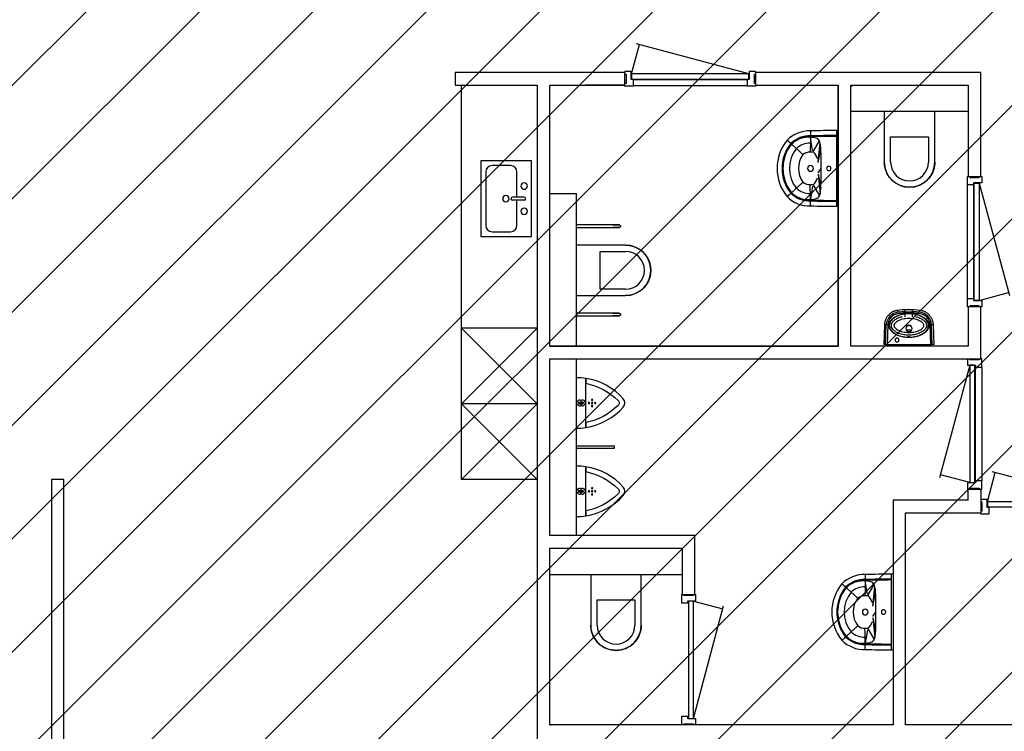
# Model space of a CAD drawing. Header units: millimetres. Extents: x -493 to 64137, y -19218 to 1504.
# Tile 3 of 13: x 14804 to 22607, y -14620 to -8982. Entities that reach past the tile are written whole.
import ezdxf

# ---------------------------------------------------------------- set-up
doc = ezdxf.new("R2010")
doc.units = ezdxf.units.MM
doc.header["$LTSCALE"] = 100
doc.linetypes.add('Dash', pattern=[6.35, 3.175, -3.175])
for name, color, linetype in [('AL22----_BINNENWAND', 2, 'Continuous'), ('AL32----_BINNENKOZIJNEN', 1, 'Continuous'), ('AL74----_KEUKEN', 7, 'Continuous'), ('AL74----_SANITAIR', 7, 'Continuous'), ('F-IA----_OBJECTDEF', 8, 'Continuous')]:
    doc.layers.add(name, color=color, linetype=linetype)

# ---------------------------------------------------------------- blocks, each defined once
blk = doc.blocks.new('32_HR_kozijn h07 - 930x2315 zelfsl-V43-00_begane grond_WBP')
at = {"layer": 'AL32----_BINNENKOZIJNEN', "lineweight": 25}
for p, q in [((-450, 57), (-517, 57)), ((-517, 57), (-517, 50)), ((-517, 37), (-508, 37)), ((-508, 37), (-508, -37)), ((-467, -57), (-467, 7)), ((-467, 7), (-450, 7)), ((465, 2), (-465, 2)), ((-465, 2), (-465, -38)), ((-450, 7), (-450, 57)), ((517, 57), (450, 57)), ((450, 57), (450, 7)), ((450, 7), (467, 7)), ((465, -38), (465, 2)), ((467, 7), (467, -57)), ((508, -37), (508, 37)), ((508, 37), (517, 37)), ((517, 50), (517, 57)), ((-508, -37), (-517, -37)), ((-507, -57), (-467, -57)), ((-465, -38), (465, -38)), ((467, -57), (517, -57)), ((517, -37), (508, -37)), ((517, -57), (517, -50))]:
    blk.add_line(p, q, dxfattribs=at)
at = {"layer": 'AL32----_BINNENKOZIJNEN'}
for p, q in [((-450, 57), (450, 57)), ((450, 7), (-450, 7)), ((-465, -38), (426.8, -277)), ((465, -38), (402.7, -270.5))]:
    blk.add_line(p, q, dxfattribs=at)
blk = doc.blocks.new('32_HR_kozijn h07 - 930x2315-V44-00_begane grond_WBP')
at = {"layer": 'AL32----_BINNENKOZIJNEN', "lineweight": 25}
for p, q in [((-450, 57), (-517, 57)), ((-517, 37), (-508, 37)), ((-508, 37), (-508, -37)), ((-467, -57), (-467, 7)), ((-467, 7), (-450, 7)), ((465, 2), (-465, 2)), ((-465, 2), (-465, -38)), ((-450, 7), (-450, 57)), ((517, 57), (450, 57)), ((450, 57), (450, 7)), ((450, 7), (467, 7)), ((465, -38), (465, 2)), ((467, 7), (467, -57)), ((508, -37), (508, 37)), ((508, 37), (517, 37)), ((517, 50), (517, 57)), ((-508, -37), (-517, -37)), ((-517, -57), (-467, -57)), ((-465, -38), (465, -38)), ((467, -57), (517, -57)), ((517, -37), (508, -37))]:
    blk.add_line(p, q, dxfattribs=at)
at = {"layer": 'AL32----_BINNENKOZIJNEN'}
for p, q in [((-465, -38), (426.8, -277)), ((465, -38), (402.7, -270.5))]:
    blk.add_line(p, q, dxfattribs=at)
blk = doc.blocks.new('74_CC_MOD_wand_toilet - hoogte 450_MIVA-2052754-00_begane grond_WBP')
at = {"layer": 'AL74----_SANITAIR'}
for p, q in [((-338.1, -110), (-338.1, -400)), ((-318.1, -400), (-318.1, -110)), ((-178.1, -110), (-178.1, -500)), ((221.9, -500), (221.9, -110)), ((361.9, -110), (361.9, -400)), ((381.9, -400), (381.9, -110)), ((-128.1, -500), (-128.1, -300)), ((-128.1, -300), (171.9, -300)), ((171.9, -300), (171.9, -500))]:
    blk.add_line(p, q, dxfattribs=at)
at = {"layer": 'AL74----_SANITAIR', "flags": 128}
for points in [[(-338.1, -400), (-338.1, -402), (-338.1, -404), (-338.1, -406), (-338.1, -408), (-338.1, -409.9), (-338.1, -411.9), (-338.1, -413.8), (-338.1, -415.7), (-338.1, -417.6), (-338.1, -419.5), (-338.1, -421.3), (-338.1, -423.1), (-338.1, -424.8), (-338.1, -426.6), (-338.1, -428.2), (-338.1, -429.9), (-338.1, -431.4), (-338.1, -433), (-338.1, -434.4), (-338.1, -435.9), (-338.1, -437.2), (-338.1, -438.5), (-338.1, -439.8), (-338.1, -441), (-338.1, -442.1), (-338.1, -443.1), (-338.1, -444.1), (-338.1, -445), (-338.1, -445.8), (-338.1, -446.6), (-338.1, -447.3), (-338.1, -447.9), (-338.1, -448.4), (-338.1, -448.9), (-338.1, -449.3), (-338.1, -449.6), (-338.1, -449.8), (-338.1, -449.9), (-338.1, -450), (-338.1, -450)], [(-338.1, -450), (-338.1, -450), (-338.1, -449.8), (-338.1, -449.6), (-338.1, -449.4), (-338.1, -449), (-338.1, -448.6), (-338.1, -448.1), (-338.1, -447.5), (-338.1, -446.8), (-338.1, -446.1), (-338.1, -445.2), (-338.1, -444.3), (-338.1, -443.4), (-338.1, -442.4), (-338.1, -441.3), (-338.1, -440.1), (-338.1, -438.9), (-338.1, -437.6), (-338.1, -436.2), (-338.1, -434.8), (-338.1, -433.4), (-338.1, -431.9), (-338.1, -430.3), (-338.1, -428.7), (-338.1, -427), (-338.1, -425.3), (-338.1, -423.6), (-338.1, -421.8), (-338.1, -420), (-338.1, -418.1), (-338.1, -416.2), (-338.1, -414.3), (-338.1, -412.4), (-338.1, -410.5), (-338.1, -408.5), (-338.1, -406.5), (-338.1, -404.5), (-338.1, -402.5), (-338.1, -400.5), (-338.1, -400)], [(-328.1, -460), (-328.5, -460), (-328.9, -460), (-329.3, -459.9), (-329.7, -459.9), (-330.1, -459.8), (-330.5, -459.7), (-330.8, -459.6), (-331.2, -459.5), (-331.6, -459.4), (-332, -459.2), (-332.3, -459), (-332.7, -458.9), (-333.1, -458.7), (-333.4, -458.5), (-333.7, -458.3), (-334.1, -458), (-334.4, -457.8), (-334.7, -457.5), (-335, -457.2), (-335.3, -457), (-335.5, -456.7), (-335.8, -456.4), (-336, -456.1), (-336.3, -455.7), (-336.5, -455.4), (-336.7, -455.1), (-336.9, -454.7), (-337.1, -454.4), (-337.2, -454), (-337.4, -453.6), (-337.5, -453.2), (-337.7, -452.9), (-337.8, -452.5), (-337.9, -452.1), (-337.9, -451.7), (-338, -451.3), (-338, -450.9), (-338.1, -450.5), (-338.1, -450.1), (-338.1, -450)], [(-318.1, -450), (-318.1, -450.4), (-318.1, -450.8), (-318.2, -451.2), (-318.2, -451.6), (-318.3, -452), (-318.4, -452.4), (-318.5, -452.8), (-318.6, -453.1), (-318.7, -453.5), (-318.9, -453.9), (-319, -454.3), (-319.2, -454.6), (-319.4, -455), (-319.6, -455.3), (-319.8, -455.6), (-320.1, -456), (-320.3, -456.3), (-320.6, -456.6), (-320.8, -456.9), (-321.1, -457.2), (-321.4, -457.4), (-321.7, -457.7), (-322, -458), (-322.3, -458.2), (-322.7, -458.4), (-323, -458.6), (-323.4, -458.8), (-323.7, -459), (-324.1, -459.2), (-324.5, -459.3), (-324.8, -459.5), (-325.2, -459.6), (-325.6, -459.7), (-326, -459.8), (-326.4, -459.9), (-326.8, -459.9), (-327.2, -460), (-327.6, -460), (-328, -460), (-328.1, -460)], [(-318.1, -400), (-318.1, -402), (-318.1, -404), (-318.1, -406), (-318.1, -408), (-318.1, -409.9), (-318.1, -411.9), (-318.1, -413.8), (-318.1, -415.7), (-318.1, -417.6), (-318.1, -419.5), (-318.1, -421.3), (-318.1, -423.1), (-318.1, -424.8), (-318.1, -426.6), (-318.1, -428.2), (-318.1, -429.9), (-318.1, -431.4), (-318.1, -433), (-318.1, -434.4), (-318.1, -435.9), (-318.1, -437.2), (-318.1, -438.5), (-318.1, -439.8), (-318.1, -441), (-318.1, -442.1), (-318.1, -443.1), (-318.1, -444.1), (-318.1, -445), (-318.1, -445.8), (-318.1, -446.6), (-318.1, -447.3), (-318.1, -447.9), (-318.1, -448.4), (-318.1, -448.9), (-318.1, -449.3), (-318.1, -449.6), (-318.1, -449.8), (-318.1, -449.9), (-318.1, -450), (-318.1, -450)], [(-318.1, -450), (-318.1, -450), (-318.1, -449.8), (-318.1, -449.6), (-318.1, -449.4), (-318.1, -449), (-318.1, -448.6), (-318.1, -448.1), (-318.1, -447.5), (-318.1, -446.8), (-318.1, -446.1), (-318.1, -445.2), (-318.1, -444.3), (-318.1, -443.4), (-318.1, -442.4), (-318.1, -441.3), (-318.1, -440.1), (-318.1, -438.9), (-318.1, -437.6), (-318.1, -436.2), (-318.1, -434.8), (-318.1, -433.4), (-318.1, -431.9), (-318.1, -430.3), (-318.1, -428.7), (-318.1, -427), (-318.1, -425.3), (-318.1, -423.6), (-318.1, -421.8), (-318.1, -420), (-318.1, -418.1), (-318.1, -416.2), (-318.1, -414.3), (-318.1, -412.4), (-318.1, -410.5), (-318.1, -408.5), (-318.1, -406.5), (-318.1, -404.5), (-318.1, -402.5), (-318.1, -400.5), (-318.1, -400)], [(361.9, -400), (361.9, -402), (361.9, -404), (361.9, -406), (361.9, -408), (361.9, -409.9), (361.9, -411.9), (361.9, -413.8), (361.9, -415.7), (361.9, -417.6), (361.9, -419.5), (361.9, -421.3), (361.9, -423.1), (361.9, -424.8), (361.9, -426.6), (361.9, -428.2), (361.9, -429.9), (361.9, -431.4), (361.9, -433), (361.9, -434.4), (361.9, -435.9), (361.9, -437.2), (361.9, -438.5), (361.9, -439.8), (361.9, -441), (361.9, -442.1), (361.9, -443.1), (361.9, -444.1), (361.9, -445), (361.9, -445.8), (361.9, -446.6), (361.9, -447.3), (361.9, -447.9), (361.9, -448.4), (361.9, -448.9), (361.9, -449.3), (361.9, -449.6), (361.9, -449.8), (361.9, -449.9), (361.9, -450), (361.9, -450)], [(361.9, -450), (361.9, -450), (361.9, -449.8), (361.9, -449.6), (361.9, -449.4), (361.9, -449), (361.9, -448.6), (361.9, -448.1), (361.9, -447.5), (361.9, -446.8), (361.9, -446.1), (361.9, -445.2), (361.9, -444.3), (361.9, -443.4), (361.9, -442.4), (361.9, -441.3), (361.9, -440.1), (361.9, -438.9), (361.9, -437.6), (361.9, -436.2), (361.9, -434.8), (361.9, -433.4), (361.9, -431.9), (361.9, -430.3), (361.9, -428.7), (361.9, -427), (361.9, -425.3), (361.9, -423.6), (361.9, -421.8), (361.9, -420), (361.9, -418.1), (361.9, -416.2), (361.9, -414.3), (361.9, -412.4), (361.9, -410.5), (361.9, -408.5), (361.9, -406.5), (361.9, -404.5), (361.9, -402.5), (361.9, -400.5), (361.9, -400)], [(371.9, -460), (371.5, -460), (371.1, -460), (370.7, -459.9), (370.3, -459.9), (369.9, -459.8), (369.5, -459.7), (369.2, -459.6), (368.8, -459.5), (368.4, -459.4), (368, -459.2), (367.7, -459), (367.3, -458.9), (366.9, -458.7), (366.6, -458.5), (366.3, -458.3), (365.9, -458), (365.6, -457.8), (365.3, -457.5), (365, -457.2), (364.7, -457), (364.5, -456.7), (364.2, -456.4), (364, -456.1), (363.7, -455.7), (363.5, -455.4), (363.3, -455.1), (363.1, -454.7), (362.9, -454.4), (362.8, -454), (362.6, -453.6), (362.5, -453.2), (362.3, -452.9), (362.2, -452.5), (362.1, -452.1), (362.1, -451.7), (362, -451.3), (362, -450.9), (361.9, -450.5), (361.9, -450.1), (361.9, -450)], [(381.9, -450), (381.9, -450.4), (381.9, -450.8), (381.8, -451.2), (381.8, -451.6), (381.7, -452), (381.6, -452.4), (381.5, -452.8), (381.4, -453.1), (381.3, -453.5), (381.1, -453.9), (381, -454.3), (380.8, -454.6), (380.6, -455), (380.4, -455.3), (380.2, -455.6), (379.9, -456), (379.7, -456.3), (379.4, -456.6), (379.2, -456.9), (378.9, -457.2), (378.6, -457.4), (378.3, -457.7), (378, -458), (377.7, -458.2), (377.3, -458.4), (377, -458.6), (376.6, -458.8), (376.3, -459), (375.9, -459.2), (375.5, -459.3), (375.2, -459.5), (374.8, -459.6), (374.4, -459.7), (374, -459.8), (373.6, -459.9), (373.2, -459.9), (372.8, -460), (372.4, -460), (372, -460), (371.9, -460)], [(381.9, -400), (381.9, -402), (381.9, -404), (381.9, -406), (381.9, -408), (381.9, -409.9), (381.9, -411.9), (381.9, -413.8), (381.9, -415.7), (381.9, -417.6), (381.9, -419.5), (381.9, -421.3), (381.9, -423.1), (381.9, -424.8), (381.9, -426.6), (381.9, -428.2), (381.9, -429.9), (381.9, -431.4), (381.9, -433), (381.9, -434.4), (381.9, -435.9), (381.9, -437.2), (381.9, -438.5), (381.9, -439.8), (381.9, -441), (381.9, -442.1), (381.9, -443.1), (381.9, -444.1), (381.9, -445), (381.9, -445.8), (381.9, -446.6), (381.9, -447.3), (381.9, -447.9), (381.9, -448.4), (381.9, -448.9), (381.9, -449.3), (381.9, -449.6), (381.9, -449.8), (381.9, -449.9), (381.9, -450), (381.9, -450)], [(381.9, -450), (381.9, -450), (381.9, -449.8), (381.9, -449.6), (381.9, -449.4), (381.9, -449), (381.9, -448.6), (381.9, -448.1), (381.9, -447.5), (381.9, -446.8), (381.9, -446.1), (381.9, -445.2), (381.9, -444.3), (381.9, -443.4), (381.9, -442.4), (381.9, -441.3), (381.9, -440.1), (381.9, -438.9), (381.9, -437.6), (381.9, -436.2), (381.9, -434.8), (381.9, -433.4), (381.9, -431.9), (381.9, -430.3), (381.9, -428.7), (381.9, -427), (381.9, -425.3), (381.9, -423.6), (381.9, -421.8), (381.9, -420), (381.9, -418.1), (381.9, -416.2), (381.9, -414.3), (381.9, -412.4), (381.9, -410.5), (381.9, -408.5), (381.9, -406.5), (381.9, -404.5), (381.9, -402.5), (381.9, -400.5), (381.9, -400)], [(21.9, -700), (13.9, -699.8), (5.9, -699.4), (-2, -698.6), (-9.9, -697.4), (-17.8, -696), (-25.6, -694.3), (-33.4, -692.2), (-41, -689.8), (-48.5, -687.2), (-56, -684.2), (-63.3, -681), (-70.4, -677.4), (-77.5, -673.6), (-84.3, -669.5), (-91, -665.1), (-97.5, -660.4), (-103.8, -655.5), (-110, -650.4), (-115.9, -645), (-121.6, -639.3), (-127, -633.5), (-132.2, -627.4), (-137.2, -621.2), (-141.9, -614.7), (-146.4, -608.1), (-150.6, -601.2), (-154.5, -594.3), (-158.1, -587.1), (-161.4, -579.9), (-164.5, -572.5), (-167.2, -565), (-169.7, -557.3), (-171.8, -549.6), (-173.7, -541.8), (-175.2, -534), (-176.4, -526.1), (-177.3, -518.1), (-177.8, -510.2), (-178.1, -502.2), (-178.1, -500)], [(221.9, -500), (221.8, -508), (221.3, -516), (220.5, -523.9), (219.4, -531.9), (217.9, -539.7), (216.2, -547.5), (214.1, -555.3), (211.8, -562.9), (209.1, -570.5), (206.1, -577.9), (202.9, -585.2), (199.3, -592.4), (195.5, -599.4), (191.4, -606.2), (187, -612.9), (182.3, -619.4), (177.4, -625.8), (172.3, -631.9), (166.9, -637.8), (161.3, -643.5), (155.4, -648.9), (149.3, -654.1), (143.1, -659.1), (136.6, -663.8), (130, -668.3), (123.2, -672.5), (116.2, -676.4), (109.1, -680), (101.8, -683.4), (94.4, -686.4), (86.9, -689.2), (79.3, -691.6), (71.6, -693.7), (63.8, -695.6), (55.9, -697.1), (48, -698.3), (40.1, -699.2), (32.1, -699.7), (24.1, -700), (21.9, -700)]]:
    blk.add_lwpolyline(points, dxfattribs=at)
at = {"layer": 'AL74----_SANITAIR'}
for radius, start, end in [(200, 180, 270), (150, 180, 270), (200, 270, 360), (150, 270, 360)]:
    blk.add_arc((21.9, -500), radius, start, end, dxfattribs=at)
blk = doc.blocks.new('74_CC_MOD_wand_toilet - hoogte 450-1525994-00_begane grond_WBP')
at = {"layer": 'AL74----_SANITAIR'}
for p, q in [((-178.1, 405), (-178.1, 5)), ((-128.1, 205), (-128.1, 405)), ((171.9, 405), (171.9, 205)), ((221.9, 5), (221.9, 405)), ((171.9, 205), (-128.1, 205))]:
    blk.add_line(p, q, dxfattribs=at)
at = {"layer": 'AL74----_SANITAIR', "flags": 128}
for points in [[(-178.1, 405), (-177.9, 413), (-177.4, 421), (-176.6, 428.9), (-175.5, 436.9), (-174.1, 444.7), (-172.3, 452.5), (-170.3, 460.3), (-167.9, 467.9), (-165.3, 475.5), (-162.3, 482.9), (-159, 490.2), (-155.5, 497.4), (-151.6, 504.4), (-147.5, 511.2), (-143.1, 517.9), (-138.5, 524.4), (-133.6, 530.8), (-128.4, 536.9), (-123, 542.8), (-117.4, 548.5), (-111.6, 553.9), (-105.5, 559.1), (-99.2, 564.1), (-92.8, 568.8), (-86.1, 573.3), (-79.3, 577.5), (-72.3, 581.4), (-65.2, 585), (-57.9, 588.4), (-50.6, 591.4), (-43, 594.2), (-35.4, 596.6), (-27.7, 598.7), (-19.9, 600.6), (-12.1, 602.1), (-4.2, 603.3), (3.8, 604.2), (11.8, 604.7), (19.8, 605), (21.9, 605)], [(21.9, 605), (29.9, 604.8), (37.9, 604.4), (45.9, 603.6), (53.8, 602.4), (61.7, 601), (69.5, 599.3), (77.2, 597.2), (84.8, 594.8), (92.4, 592.2), (99.8, 589.2), (107.1, 586), (114.3, 582.4), (121.3, 578.6), (128.2, 574.5), (134.8, 570.1), (141.4, 565.4), (147.7, 560.5), (153.8, 555.4), (159.7, 550), (165.4, 544.3), (170.8, 538.5), (176.1, 532.4), (181, 526.2), (185.8, 519.7), (190.2, 513.1), (194.4, 506.2), (198.3, 499.3), (201.9, 492.1), (205.3, 484.9), (208.3, 477.5), (211.1, 470), (213.5, 462.3), (215.7, 454.6), (217.5, 446.8), (219, 439), (220.2, 431.1), (221.1, 423.1), (221.7, 415.2), (221.9, 407.2), (221.9, 405)]]:
    blk.add_lwpolyline(points, dxfattribs=at)
at = {"layer": 'AL74----_SANITAIR'}
for radius, start, end in [(200, 90, 180), (150, 90, 180), (200, 360, 90), (150, 0, 90)]:
    blk.add_arc((21.9, 405), radius, start, end, dxfattribs=at)
blk = doc.blocks.new('74_CC_MOD_wand_toilet - hoogte 450-1529351-00_begane grond_WBP')
at = {"layer": 'AL74----_SANITAIR'}
for p, q in [((-178.1, -5), (-178.1, -405)), ((221.9, -405), (221.9, -5)), ((-128.1, -405), (-128.1, -205)), ((-128.1, -205), (171.9, -205)), ((171.9, -205), (171.9, -405))]:
    blk.add_line(p, q, dxfattribs=at)
at = {"layer": 'AL74----_SANITAIR', "flags": 128}
for points in [[(21.9, -605), (13.9, -604.8), (5.9, -604.4), (-2, -603.6), (-9.9, -602.4), (-17.8, -601), (-25.6, -599.3), (-33.4, -597.2), (-41, -594.8), (-48.5, -592.2), (-56, -589.2), (-63.3, -586), (-70.4, -582.4), (-77.5, -578.6), (-84.3, -574.5), (-91, -570.1), (-97.5, -565.4), (-103.8, -560.5), (-110, -555.4), (-115.9, -550), (-121.6, -544.3), (-127, -538.5), (-132.2, -532.4), (-137.2, -526.2), (-141.9, -519.7), (-146.4, -513.1), (-150.6, -506.2), (-154.5, -499.3), (-158.1, -492.1), (-161.4, -484.9), (-164.5, -477.5), (-167.2, -470), (-169.7, -462.3), (-171.8, -454.6), (-173.7, -446.8), (-175.2, -439), (-176.4, -431.1), (-177.3, -423.1), (-177.8, -415.2), (-178.1, -407.2), (-178.1, -405)], [(221.9, -405), (221.8, -413), (221.3, -421), (220.5, -428.9), (219.4, -436.9), (217.9, -444.7), (216.2, -452.5), (214.1, -460.3), (211.8, -467.9), (209.1, -475.5), (206.1, -482.9), (202.9, -490.2), (199.3, -497.4), (195.5, -504.4), (191.4, -511.2), (187, -517.9), (182.3, -524.4), (177.4, -530.8), (172.3, -536.9), (166.9, -542.8), (161.3, -548.5), (155.4, -553.9), (149.3, -559.1), (143.1, -564.1), (136.6, -568.8), (130, -573.3), (123.2, -577.5), (116.2, -581.4), (109.1, -585), (101.8, -588.4), (94.4, -591.4), (86.9, -594.2), (79.3, -596.6), (71.6, -598.7), (63.8, -600.6), (55.9, -602.1), (48, -603.3), (40.1, -604.2), (32.1, -604.7), (24.1, -605), (21.9, -605)]]:
    blk.add_lwpolyline(points, dxfattribs=at)
at = {"layer": 'AL74----_SANITAIR'}
for radius, start, end in [(200, 180, 270), (150, 180, 270), (200, 270, 360), (150, 270, 0)]:
    blk.add_arc((21.9, -405), radius, start, end, dxfattribs=at)
blk = doc.blocks.new('74_CC_MOD_fontein - 74_CC_MOD_fontein-1694564-00_begane grond_WBP')
at = {"layer": 'AL74----_SANITAIR'}
for p, q in [((-200, 0), (-185.1, 0.6)), ((-200, 0), (-194, -157.9)), ((-178.2, 0.8), (-185.1, 0.6)), ((-185.1, 0.6), (-179.1, -157.2)), ((-178.2, 0.8), (-168.3, 1.2)), ((-173.2, 0), (-167.2, -156.6)), ((173.2, 0), (-173.2, 0)), ((-168.3, 1.2), (-135.1, 2.5)), ((-135.1, 2.5), (-135, 0)), ((135, 0), (135.1, 2.5)), ((135.1, 2.5), (168.3, 1.2)), ((167.2, -156.6), (173.2, 0)), ((168.3, 1.2), (178.2, 0.8)), ((178.2, 0.8), (185.1, 0.6)), ((185.1, 0.6), (179.1, -157.2)), ((185.1, 0.6), (200, 0)), ((194, -157.8), (200, 0)), ((-131.2, -98.7), (-131.2, -99.4)), ((-22.2, -114.6), (22.2, -114.6)), ((131.2, -99.4), (131.2, -98.7)), ((-193.3, -157.8), (-194, -157.9)), ((-191.3, -157.7), (-193.3, -157.8)), ((-188.2, -157.6), (-191.3, -157.7)), ((-184, -157.4), (-188.2, -157.6)), ((-179.1, -157.2), (-184, -157.4)), ((179.1, -157.2), (184, -157.4)), ((184, -157.4), (188.2, -157.6)), ((188.2, -157.6), (191.3, -157.7)), ((191.3, -157.7), (193.3, -157.8)), ((193.3, -157.8), (194, -157.9)), ((-29.1, -275), (29, -275)), ((29, -260.1), (-29, -260.1)), ((-28.8, -248.2), (28.8, -248.2))]:
    blk.add_line(p, q, dxfattribs=at)
at = {"layer": 'AL74----_SANITAIR', "flags": 128}
for points in [[(-157.2, -150.7), (-154.2, -132.2), (-145.2, -114.5), (-130.7, -98.1), (-111.2, -83.8), (-87.3, -72), (-60.2, -63.3), (-30.7, -57.9), (0, -56.1), (30.7, -57.9), (60.2, -63.3), (87.3, -72), (111.2, -83.8), (130.7, -98.1), (145.2, -114.5), (154.2, -132.2), (157.2, -150.7)], [(157.2, -150.7), (154.2, -169.1), (145.2, -186.8), (130.7, -203.2), (111.2, -217.5), (87.3, -229.3), (60.2, -238), (30.7, -243.4), (0, -245.2), (-30.7, -243.4), (-60.2, -238), (-87.3, -229.3), (-111.2, -217.5), (-130.7, -203.2), (-145.2, -186.8), (-154.2, -169.1), (-157.2, -150.7)], [(-194, -157.9), (-193.6, -162.7), (-193.1, -167.4), (-192.3, -172.2), (-191.4, -176.9), (-190.3, -181.5), (-189, -186.2), (-187.5, -190.7), (-185.8, -195.2), (-184, -199.7), (-182, -204), (-179.8, -208.3), (-177.4, -212.5), (-174.9, -216.5), (-172.2, -220.5), (-169.4, -224.4), (-166.4, -228.1), (-163.2, -231.8), (-159.9, -235.3), (-156.5, -238.6), (-153, -241.9), (-149.3, -244.9), (-145.5, -247.9), (-141.6, -250.6), (-137.5, -253.3), (-133.4, -255.7), (-129.2, -258), (-124.9, -260.1), (-120.5, -262), (-116, -263.8), (-111.5, -265.4), (-106.9, -266.8), (-102.3, -268), (-97.6, -269), (-92.9, -269.9), (-88.1, -270.5), (-87.7, -270.6)], [(-167.5, -156.6), (-169.8, -156.8), (-172.2, -156.9)], [(87.7, -270.6), (92.4, -270), (97.2, -269.1), (101.9, -268.1), (106.5, -266.9), (111.1, -265.5), (115.6, -264), (120.1, -262.2), (124.5, -260.3), (128.8, -258.2), (133.1, -255.9), (137.2, -253.5), (141.2, -250.9), (145.1, -248.1), (149, -245.2), (152.7, -242.1), (156.2, -238.9), (159.7, -235.6), (163, -232.1), (166.1, -228.5), (169.1, -224.7), (172, -220.9), (174.7, -216.9), (177.2, -212.8), (179.6, -208.7), (181.8, -204.4), (183.8, -200), (185.7, -195.6), (187.4, -191.1), (188.9, -186.6), (190.2, -181.9), (191.3, -177.3), (192.3, -172.6), (193, -167.8), (193.6, -163.1), (194, -158.3), (194, -157.9)], [(167.5, -156.6), (169.8, -156.8), (172.2, -156.9)], [(-87.7, -270.6), (-64.4, -273.1), (-41.1, -274.6), (-29.1, -275)], [(29.1, -275), (52.5, -273.9), (75.8, -272), (87.7, -270.6)]]:
    blk.add_lwpolyline(points, dxfattribs=at)
at = {"layer": 'AL74----_SANITAIR'}
for centre, radius, start, end in [((94.3, -35.7), 15, 0, 180), ((94.3, -35.7), 15, 180, 0), ((0, -127), 25, 0, 180), ((0, -127), 25, 180, 0), ((0, -98.9), 50.8, 252.0747, 287.9253), ((-74.2, -151.4), 105.1, 183.17832, 263.57401), ((-74.2, -151.4), 93.2, 183.23748, 263.62042), ((74.2, -151.4), 93.2, 276.37958, 356.76252), ((74.2, -151.4), 105.1, 276.42599, 356.82168), ((-14.6, 309.4), 569.6, 262.80492, 268.55302), ((-14.6, 309.4), 557.7, 262.79628, 268.53768), ((14.6, 309.4), 557.7, 271.46232, 277.20372), ((14.6, 309.4), 569.6, 271.44698, 277.19508)]:
    blk.add_arc(centre, radius, start, end, dxfattribs=at)
for points, knots in [([(155.2, -150.7), (155.2, -137.6), (145.8, -111.5), (109.8, -82.4), (65.7, -65.4), (22.5, -57.8), (-22.5, -57.8), (-65.7, -65.4), (-103.5, -80), (-132.7, -100.3), (-151.1, -124.6), (-155.2, -142), (-155.2, -150.7)], [-1, -1, -1, -1, -0.863636, -0.727273, -0.636364, -0.545455, -0.454545, -0.363636, -0.272727, -0.181818, -0.090909, 0, 0, 0, 0]), ([(-139.2, -150.7), (-139.2, -144.5), (-137.1, -135.2), (-129.1, -122.3), (-117.5, -109.4), (-96.1, -94.4), (-61.5, -80.9), (-21.1, -73.8), (21.1, -73.8), (54.8, -79.8), (78.8, -87.7), (97.7, -96.2), (115.6, -107.8), (129.7, -122.2), (137.6, -136.8), (139.2, -146), (139.2, -150.7)], [0, 0, 0, 0, 0.090909, 0.136364, 0.181818, 0.272727, 0.363636, 0.454545, 0.545455, 0.636364, 0.681818, 0.727273, 0.795455, 0.863636, 0.931818, 1, 1, 1, 1]), ([(-138.7, -106), (-137.9, -105.1), (-130.4, -97), (-112.5, -83), (-79.5, -67.8), (-41.2, -58.2), (-10.3, -55.8), (6.9, -56.1), (10.3, -56.2)], [0.1562413, 0.1562413, 0.1562413, 0.1562413, 0.1666667, 0.25, 0.3333333, 0.4166667, 0.5, 0.5208328, 0.5208328, 0.5208328, 0.5208328]), ([(-11, -60.3), (-11, -60), (-10.4, -59.7), (-8.8, -59.4), (-7.5, -59.2), (-6.4, -59.1), (-5.6, -59)], [-1, -1, -1, -1, -0.8333333, -0.7916667, -0.75, -0.6678889, -0.6678889, -0.6678889, -0.6678889]), ([(11, -60.3), (11, -60.4), (10.7, -60.7), (9.7, -61), (8.7, -61.2), (7.4, -61.4), (5.4, -61.6), (2.1, -61.7), (-2.5, -61.7), (-7.1, -61.4), (-10.3, -60.9), (-11, -60.5), (-11, -60.3)], [-1, -1, -1, -1, -0.892857, -0.839286, -0.785714, -0.732143, -0.678571, -0.571429, -0.428571, -0.285714, -0.142857, 0, 0, 0, 0]), ([(-7.7, -59.3), (-7.6, -59.3), (-7, -59.4), (-5.4, -59.5), (-2.1, -59.7), (2.6, -59.7), (5.8, -59.5), (7.5, -59.3), (7.8, -59.3)], [-0.7479331, -0.7479331, -0.7479331, -0.7479331, -0.7321429, -0.6785714, -0.5714286, -0.4285714, -0.2857143, -0.2524846, -0.2524846, -0.2524846, -0.2524846]), ([(5.6, -59), (6.7, -59.1), (8.6, -59.3), (10.6, -59.8), (11, -60.1), (11, -60.3)], [-0.3321459, -0.3321459, -0.3321459, -0.3321459, -0.2222222, -0.1111111, 0, 0, 0, 0]), ([(20.5, -56.8), (27.3, -57.4), (47.6, -59.8), (79.5, -67.8), (112.6, -83), (137.4, -102.8), (150.6, -120.1), (153.2, -130.4), (153.6, -132.5)], [0.5416656, 0.5416656, 0.5416656, 0.5416656, 0.5833333, 0.6666667, 0.75, 0.8333333, 0.9166667, 0.9384396, 0.9384396, 0.9384396, 0.9384396]), ([(-155.2, -150.7), (-155.2, -163.7), (-145.8, -189.8), (-109.8, -218.9), (-65.7, -235.9), (-22.5, -243.6), (22.5, -243.6), (65.7, -235.9), (103.5, -221.3), (132.7, -201), (151.1, -176.8), (155.2, -159.3), (155.2, -150.7)], [-1, -1, -1, -1, -0.863636, -0.727273, -0.636364, -0.545455, -0.454545, -0.363636, -0.272727, -0.181818, -0.090909, 0, 0, 0, 0]), ([(-154.3, -132.5), (-153.7, -130.3), (-150.1, -121.2), (-144.4, -112.4), (-138.7, -106.1)], [0.06156043, 0.06156043, 0.06156043, 0.06156043, 0.08333333, 0.15610751, 0.15610751, 0.15610751, 0.15610751]), ([(-52.5, -221.3), (-55.2, -220.7), (-64.3, -218.4), (-78.8, -213.6), (-97.7, -205.1), (-115.6, -193.5), (-129.7, -179.1), (-137.6, -164.5), (-139.2, -155.3), (-139.2, -150.7)], [0.6172344, 0.6172344, 0.6172344, 0.6172344, 0.6363636, 0.6818182, 0.7272727, 0.7954545, 0.8636364, 0.9318182, 1, 1, 1, 1]), ([(118.3, -150.7), (118.3, -149.7), (118.1, -147.7), (117.1, -143.4), (114, -136.8), (105.6, -127.1), (91.9, -117), (73.5, -107.8), (43.8, -98.2), (0, -92.9), (-43.8, -98.2), (-73.5, -107.8), (-91.9, -117), (-105.6, -127.1), (-114, -136.8), (-117.1, -143.4), (-118.1, -147.7), (-118.3, -149.7), (-118.3, -150.7)], [-3.141593, -3.141593, -3.141593, -3.141593, -3.043418, -2.945243, -2.748894, -2.552544, -2.356194, -2.159845, -1.963495, -1.570796, -1.178097, -0.981748, -0.785398, -0.589049, -0.392699, -0.19635, -0.098175, 0, 0, 0, 0]), ([(-118.3, -150.7), (-118.3, -151.6), (-118.1, -153.6), (-117.1, -157.9), (-114, -164.5), (-105.6, -174.2), (-91.9, -184.3), (-73.5, -193.5), (-43.8, -203.1), (0, -208.4), (43.8, -203.1), (73.5, -193.5), (91.9, -184.3), (105.6, -174.2), (114, -164.5), (117.1, -157.9), (118.1, -153.6), (118.3, -151.6), (118.3, -150.7)], [-6.283185, -6.283185, -6.283185, -6.283185, -6.185011, -6.086836, -5.890486, -5.694137, -5.497787, -5.301438, -5.105088, -4.712389, -4.31969, -4.12334, -3.926991, -3.730641, -3.534292, -3.337942, -3.239767, -3.141593, -3.141593, -3.141593, -3.141593]), ([(139.2, -150.7), (139.2, -156.8), (137.1, -166.1), (129.1, -179.1), (117.5, -191.9), (96.1, -206.9), (71, -216.7), (56.1, -220.5), (53.8, -221)], [0, 0, 0, 0, 0.0909091, 0.1363636, 0.1818182, 0.2727273, 0.3636364, 0.3796623, 0.3796623, 0.3796623, 0.3796623]), ([(-20.5, -244.5), (-27.3, -243.9), (-47.6, -241.5), (-79.5, -233.6), (-112.6, -218.4), (-137.4, -198.5), (-150.6, -181.2), (-153.2, -170.9), (-153.6, -168.8)], [0.5416656, 0.5416656, 0.5416656, 0.5416656, 0.5833333, 0.6666667, 0.75, 0.8333333, 0.9166667, 0.9384396, 0.9384396, 0.9384396, 0.9384396]), ([(-28.4, -219), (-28.5, -224), (-28.6, -231.3), (-28.6, -235.3), (-28.7, -236.7)], [0.1779229, 0.1779229, 0.1779229, 0.1779229, 0.5, 0.6887166, 0.6887166, 0.6887166, 0.6887166]), ([(138.7, -195.3), (137.9, -196.2), (130.4, -204.3), (112.5, -218.4), (79.5, -233.6), (41.2, -243.1), (10.3, -245.6), (-6.9, -245.2), (-10.3, -245.1)], [0.1562413, 0.1562413, 0.1562413, 0.1562413, 0.1666667, 0.25, 0.3333333, 0.4166667, 0.5, 0.5208328, 0.5208328, 0.5208328, 0.5208328]), ([(28.4, -218.7), (28.5, -221.2), (28.5, -228.4), (28.6, -234.9), (28.7, -237.5), (28.7, -237.8)], [-0.8275759, -0.8275759, -0.8275759, -0.8275759, -0.6666667, -0.3333333, -0.2912455, -0.2912455, -0.2912455, -0.2912455]), ([(154.3, -168.9), (153.7, -171), (150.1, -180.1), (144.4, -188.9), (138.7, -195.2)], [0.06156043, 0.06156043, 0.06156043, 0.06156043, 0.08333333, 0.15610751, 0.15610751, 0.15610751, 0.15610751]), ([(-29, -260.1), (-29, -261.8), (-29, -265.1), (-29.1, -269.3), (-29.1, -272.5), (-29.1, -274.5), (-29.1, -275), (-29.1, -275)], [0, 0, 0, 0, 0.1, 0.2, 0.3, 0.4, 0.4999897, 0.4999897, 0.4999897, 0.4999897]), ([(85.9, -255.8), (86.3, -259.2), (87.1, -265.5), (87.6, -269.9), (87.7, -270.6), (87.7, -270.6)], [-1, -1, -1, -1, -0.8, -0.6, -0.5000085, -0.5000085, -0.5000085, -0.5000085])]:
    blk.add_open_spline(points, degree=3, knots=knots, dxfattribs=at)
for points in [[(10.3, -56.2), (13.7, -56.4), (17.1, -56.6), (20.5, -56.8)], [(-157.3, -150.7), (-157.3, -144.7), (-156.3, -138.7), (-154.5, -132.9)], [(-154.4, -168.8), (-156.3, -162.8), (-157.3, -156.7), (-157.3, -150.7)], [(157.3, -150.7), (157.3, -156.7), (156.3, -162.8), (154.4, -168.8)], [(154.5, -132.9), (156.3, -138.7), (157.3, -144.7), (157.3, -150.7)], [(-87.6, -269.9), (-87.7, -270.4), (-87.7, -270.5), (-87.7, -270.5)], [(-87.4, -267.9), (-87.5, -268.8), (-87.6, -269.5), (-87.6, -269.9)], [(-87, -264.8), (-87.1, -266), (-87.3, -267.1), (-87.4, -268)], [(-86.5, -260.7), (-86.7, -262.2), (-86.8, -263.6), (-87, -264.8)], [(-85.9, -255.8), (-86.1, -257.5), (-86.3, -259.1), (-86.5, -260.6)], [(-84.5, -244.3), (-84.6, -245), (-84.8, -246.5), (-85, -248.1), (-85.1, -248.9)], [(-28.8, -248.5), (-28.8, -249.2), (-28.8, -250.8), (-28.9, -252.4), (-28.9, -253.2)], [(-10.3, -245.1), (-13.7, -245), (-17.1, -244.8), (-20.5, -244.5)], [(28.8, -248.5), (28.8, -250), (28.8, -251.6), (28.9, -253.2)], [(29, -260.1), (29, -262.2), (29, -264.3), (29, -266.1)], [(29, -266.1), (29.1, -268), (29.1, -269.6), (29.1, -270.9)], [(29.1, -270.9), (29.1, -272.2), (29.1, -273.3), (29.1, -273.9)], [(29.1, -273.9), (29.1, -274.6), (29.1, -275), (29.1, -275)], [(84.5, -244.3), (84.6, -245), (84.7, -245.8), (84.8, -246.5)], [(84.8, -246.5), (84.9, -247.3), (85, -248.1), (85.1, -248.9)]]:
    blk.add_open_spline(points, degree=3, dxfattribs=at)
blk = doc.blocks.new('32_HR_kozijn h07 - 930x2315-2069518-00_begane grond_WBP')
at = {"layer": 'AL32----_BINNENKOZIJNEN', "lineweight": 25}
for p, q in [((-450, 57), (-517, 57)), ((-517, 37), (-508, 37)), ((-508, 37), (-508, -37)), ((-467, -57), (-467, 7)), ((-467, 7), (-450, 7)), ((465, 2), (-465, 2)), ((-465, 2), (-465, -38)), ((-450, 7), (-450, 57)), ((517, 57), (450, 57)), ((450, 57), (450, 7)), ((450, 7), (467, 7)), ((465, -38), (465, 2)), ((467, 7), (467, -57)), ((508, -37), (508, 37)), ((508, 37), (517, 37)), ((-508, -37), (-517, -37)), ((-517, -50), (-517, -57)), ((-517, -57), (-467, -57)), ((-465, -38), (465, -38)), ((467, -57), (517, -57)), ((517, -37), (508, -37)), ((517, -57), (517, -50))]:
    blk.add_line(p, q, dxfattribs=at)
at = {"layer": 'AL32----_BINNENKOZIJNEN'}
for p, q in [((-450, 57), (450, 57)), ((450, 7), (-450, 7)), ((-465, -38), (426.8, -277)), ((465, -38), (402.7, -270.5))]:
    blk.add_line(p, q, dxfattribs=at)
blk = doc.blocks.new('32_HR_kozijn h07 - 930x2315-V47-00_begane grond_WBP')
at = {"layer": 'AL32----_BINNENKOZIJNEN', "lineweight": 25}
for p, q in [((-450, 57), (-517, 57)), ((-517, 57), (-517, 50)), ((-517, 37), (-508, 37)), ((-508, 37), (-508, -37)), ((-467, -57), (-467, 7)), ((-467, 7), (-450, 7)), ((465, 2), (-465, 2)), ((-465, 2), (-465, -38)), ((-450, 7), (-450, 57)), ((517, 57), (450, 57)), ((450, 57), (450, 7)), ((450, 7), (467, 7)), ((465, -38), (465, 2)), ((467, 7), (467, -57)), ((508, -37), (508, 37)), ((508, 37), (517, 37)), ((517, 50), (517, 57)), ((-508, -37), (-517, -37)), ((-517, -50), (-517, -57)), ((-517, -57), (-467, -57)), ((-465, -38), (465, -38)), ((467, -57), (517, -57)), ((517, -37), (508, -37))]:
    blk.add_line(p, q, dxfattribs=at)
at = {"layer": 'AL32----_BINNENKOZIJNEN'}
for p, q in [((-465, -38), (426.8, -277)), ((465, -38), (402.7, -270.5))]:
    blk.add_line(p, q, dxfattribs=at)
blk = doc.blocks.new('32_HR_kozijn h07 - 930x2315 zelfsl-V48-00_begane grond_WBP')
at = {"layer": 'AL32----_BINNENKOZIJNEN'}
for p, q in [((-465, 38), (426.8, 277)), ((465, 38), (402.7, 270.5)), ((-450, -7), (450, -7)), ((450, -57), (-450, -57))]:
    blk.add_line(p, q, dxfattribs=at)
at = {"layer": 'AL32----_BINNENKOZIJNEN', "lineweight": 25}
for p, q in [((-517, 57), (-467, 57)), ((-517, 50), (-517, 57)), ((-508, 37), (-517, 37)), ((-508, -37), (-508, 37)), ((-467, 57), (-467, -7)), ((-465, 38), (465, 38)), ((-465, -2), (-465, 38)), ((465, 38), (465, -2)), ((467, 57), (517, 57)), ((467, -7), (467, 57)), ((508, 37), (508, -37)), ((517, 37), (508, 37)), ((517, 57), (517, 50)), ((-517, -37), (-508, -37)), ((-517, -57), (-517, -50)), ((-450, -57), (-517, -57)), ((-467, -7), (-450, -7)), ((465, -2), (-465, -2)), ((-450, -7), (-450, -57)), ((450, -7), (467, -7)), ((450, -57), (450, -7)), ((517, -57), (450, -57)), ((508, -37), (517, -37)), ((517, -50), (517, -57))]:
    blk.add_line(p, q, dxfattribs=at)
blk = doc.blocks.new('74_CC_MOD_wasbak - 74_CC_MOD_wasbak-1518484-00_begane grond_WBP')
at = {"layer": 'AL74----_SANITAIR'}
for p, q in [((-299.8, 0), (-299.8, -11.4)), ((299.8, 0), (299.8, -11.4)), ((299.8, -11.4), (-299.8, -11.4)), ((-136.7, -196.1), (-217.1, -149.6)), ((-48.9, -159.4), (-200.5, -143.9)), ((-45.7, -159), (-154.6, -137.9)), ((34.6, -158.8), (0, -135)), ((45.7, -159), (154.6, -137.9)), ((48.9, -159.4), (200.5, -143.9)), ((136.7, -196.1), (217.1, -149.6)), ((-141.4, -203.2), (-245.9, -219.9)), ((-198.8, -221), (-199, -212.4)), ((141.4, -203.2), (245.9, -219.9)), ((199, -212.4), (198.8, -221))]:
    blk.add_line(p, q, dxfattribs=at)
for centre, radius, start, end in [((9399.4, 14.4), 9699.2, 180.15248, 181.38539), ((9399.4, 14.4), 9659.8, 180.15311, 181.39258), ((9399.4, 14.4), 9653.2, 180.15321, 181.39384), ((0, -75), 17.5, 0, 180), ((0, -75), 17.5, 180, 0), ((-9399.4, 14.4), 9653.2, 358.60616, 359.84679), ((-9399.4, 14.4), 9659.8, 358.60742, 359.84689), ((-9399.4, 14.4), 9699.2, 358.61461, 359.84754), ((-200, -187.2), 41.3, 114.40673, 162.33958), ((-200, -187.2), 41.3, 114.40673, 162.33958), ((-178.4, -236.4), 95.1, 103.43497, 114.02277), ((-149.1, -359.1), 221.2, 91.43439, 103.43497), ((-14.5, -3439.3), 3304.3, 89.74921, 92.43091), ((14.5, -3439.3), 3304.3, 87.56909, 90.25079), ((149.1, -359.1), 221.2, 76.56503, 88.56561), ((178.4, -236.4), 95.1, 65.97723, 76.56503), ((200, -187.2), 41.3, 17.66042, 65.59327), ((200, -187.2), 41.3, 17.66042, 65.59327), ((-49, -228.7), 248.1, 178.01254, 225.27418), ((-49, -228.7), 208.6, 177.70669, 224.77303), ((-49, -228.7), 202.1, 177.6474, 224.67262), ((-67.7, -240.2), 178.9, 176.50991, 213.49494), ((-95.3, -220.5), 151.1, 162.33958, 183.34824), ((-95.3, -220.5), 151.1, 172.06316, 175.16537), ((-49, -228.7), 150, 177.04411, 223.59515), ((9399.4, 14.4), 9530, 181.24247, 181.42361), ((-31.8, -292.7), 136.2, 108.96964, 135.06878), ((9399.4, 14.4), 9530, 181.26769, 181.42361), ((-49, -228.7), 78.8, 175.38481, 220.20483), ((0, -220), 23, 0, 180), ((0, -220), 23, 180, 360), ((32.5, -292.9), 136.2, 45.34588, 71.48194), ((49, -228.7), 78.8, 319.79511, 4.61519), ((-9399.4, 14.4), 9530, 358.57639, 358.75689), ((-9399.4, 14.4), 9530, 358.57639, 358.73501), ((49, -228.7), 150, 316.4048, 2.95589), ((49, -228.7), 202.1, 315.32734, 2.3526), ((49, -228.7), 208.6, 315.22692, 2.29331), ((67.7, -240.2), 178.9, 326.47756, 3.49009), ((49, -228.7), 248.1, 314.72578, 1.98746), ((95.3, -220.5), 151.1, 356.65176, 17.66042), ((95.3, -220.5), 151.1, 4.83463, 7.93684), ((-49, -228.7), 78.8, 195.33319, 200.25645), ((0, -132.4), 183.3, 233.4248, 306.57517), ((0, -132.4), 183.3, 233.4248, 306.57517), ((49, -228.7), 78.8, 339.74352, 344.66679), ((-67.7, -240.2), 178.9, 214.78665, 226.22815), ((0, -132.4), 313.1, 230.9801, 309.01986), ((0, -132.4), 306.6, 231.04665, 308.95332), ((-6.7, -153.6), 284, 229.43952, 234.49836), ((0, -132.4), 254.5, 231.71822, 308.28175), ((6.7, -153.6), 284, 305.50152, 310.56048), ((67.7, -240.2), 178.9, 313.77185, 325.25307), ((0, -132.4), 352.6, 230.63696, 309.363), ((-6.7, -153.6), 284, 241.38735, 243.45477), ((-6.7, -153.6), 284, 253.76074, 254.50563), ((-6.7, -153.6), 284, 263.72681, 268.79647), ((6.7, -153.6), 284, 271.20351, 276.27318), ((6.7, -153.6), 284, 285.49429, 286.23933), ((6.7, -153.6), 284, 296.54513, 298.61288)]:
    blk.add_arc(centre, radius, start, end, dxfattribs=at)
for points in [[(-297, -220.1), (-290.4, -220.2), (-277.2, -220.2), (-264, -220.3), (-257.5, -220.4)], [(-250.9, -220.4), (-250.7, -220.4), (-250.4, -220.4), (-250.1, -220.4)], [(-198.8, -221), (-191.4, -221.1), (-176.2, -221.3), (-152.3, -221.8), (-135.9, -222.1), (-127.6, -222.4)], [(198.8, -221), (191.4, -221.1), (176.2, -221.3), (152.3, -221.8), (135.9, -222.2), (127.6, -222.4)], [(250.9, -220.4), (250.7, -220.4), (250.4, -220.4), (250.1, -220.4)], [(297, -220.1), (290.4, -220.2), (277.2, -220.2), (264, -220.3), (257.5, -220.4)], [(-157.7, -332.2), (-152.7, -326.7), (-142.4, -315.4), (-126, -297.6), (-114.8, -285.6), (-109.2, -279.6)], [(157.7, -332.2), (152.6, -326.7), (142.4, -315.4), (126, -297.6), (114.9, -285.6), (109.2, -279.6)], [(-223.6, -405), (-219.2, -400.1), (-210.3, -390.3), (-201.5, -380.5), (-197.1, -375.7)], [(-192.7, -370.8), (-192.6, -370.6), (-192.4, -370.4), (-192.2, -370.2)], [(192.7, -370.8), (192.6, -370.6), (192.4, -370.4), (192.2, -370.2)], [(223.6, -405), (219.2, -400.1), (210.3, -390.3), (201.5, -380.5), (197.1, -375.7)]]:
    blk.add_open_spline(points, degree=3, dxfattribs=at)
for points, knots in [([(-257.5, -220.4), (-256.8, -220.4), (-255.6, -220.4), (-253.9, -220.4), (-252, -220.4), (-251.2, -220.4), (-250.9, -220.4)], [-1, -1, -1, -1, -0.8, -0.6, -0.4, 0, 0, 0, 0]), ([(-245.7, -220.5), (-241.3, -220.5), (-231.8, -220.6), (-214.3, -220.8), (-204.2, -220.9), (-198.8, -221)], [-0.8, -0.8, -0.8, -0.8, -0.4, -0.2, 0, 0, 0, 0]), ([(245.7, -220.5), (244.6, -220.5), (239.7, -220.5), (226.3, -220.7), (209.5, -220.9), (198.8, -221)], [-0.8, -0.8, -0.8, -0.8, -0.7, -0.4, 0, 0, 0, 0]), ([(257.5, -220.4), (256.8, -220.4), (255.6, -220.4), (253.9, -220.4), (252, -220.4), (251.2, -220.4), (250.9, -220.4)], [-1, -1, -1, -1, -0.8, -0.6, -0.4, 0, 0, 0, 0]), ([(-197.1, -375.7), (-196.7, -375.2), (-195.9, -374.3), (-194.7, -373), (-193.5, -371.6), (-192.9, -371), (-192.7, -370.8)], [-1, -1, -1, -1, -0.8, -0.6, -0.4, 0, 0, 0, 0]), ([(-191.7, -369.6), (-191, -368.9), (-187.6, -365.1), (-179.9, -356.6), (-168.1, -343.6), (-161.3, -336.1), (-157.7, -332.2)], [-0.9262088, -0.9262088, -0.9262088, -0.9262088, -0.8, -0.4, -0.2, 0, 0, 0, 0]), ([(191.7, -369.6), (191, -368.9), (188.9, -366.5), (184.1, -361.3), (176.9, -353.4), (168.1, -343.6), (161.3, -336.1), (157.7, -332.2)], [-0.9262026, -0.9262026, -0.9262026, -0.9262026, -0.8, -0.6, -0.4, -0.2, 0, 0, 0, 0]), ([(197.1, -375.7), (196.7, -375.2), (195.9, -374.3), (194.7, -373), (193.5, -371.6), (192.9, -371), (192.7, -370.8)], [-1, -1, -1, -1, -0.8, -0.6, -0.4, 0, 0, 0, 0])]:
    blk.add_open_spline(points, degree=3, knots=knots, dxfattribs=at)
blk = doc.blocks.new('Urinoir (R)')
at = {"layer": 'AL74----_SANITAIR'}
for points in [[(75, 194.3, 0.03766), (0, 200), (0, -200, 0.03766), (75, -194.3), (75, -155.6)], [(372.7, -33.3, 0.381928), (372.7, 33.3, 0.174395), (75, 194.3), (75, 155.6, -0.147779), (330.6, 20.3, -0.511086), (330.6, -20.3, -0.147779), (75, -155.6), (75, -194.3, 0.174393)], [(16.3, -3.5, 0.414217), (16.3, 3.5, -1.000347), (34, 21.2, 0.413172), (41, 21.2, -1.00056), (58.7, 3.5, 0.413679), (58.7, -3.5, -1.000343), (41, -21.2, 0.413712), (34, -21.2, -1.000003)], [(25, 0, -1), (50, 0, -1)], [(32.5, 0, -1), (42.5, 0, -1)], [(105, 0, 1), (95, 0, 1)], [(120, 25, 1), (130, 25, 1)], [(120, 0, 1), (130, 0, 1)], [(155, 0, 1), (145, 0, 1)], [(130, -25, 1), (120, -25, 1)]]:
    blk.add_lwpolyline(points, format="xyb", close=True, dxfattribs=at)
blk = doc.blocks.new('Wasbak Keuken')
at = {"layer": 'AL74----_KEUKEN'}
for p, q in [((0, 300), (-400, 300)), ((-400, 300), (-400, -300)), ((-165.1, 261.9), (-311.1, 261.9)), ((0, -300), (0, 300)), ((-361.9, 211.1), (-361.9, -211.1)), ((-114.3, 12.7), (-114.3, 211.1)), ((-57.2, 12.7), (-149.2, 12.7)), ((-57.2, -12.7), (-149.2, -12.7)), ((-114.3, -211.1), (-114.3, -12.7)), ((-400, -300), (0, -300)), ((-311.1, -261.9), (-165.1, -261.9))]:
    blk.add_line(p, q, dxfattribs=at)
for centre, radius, start, end in [((-311.1, 211.1), 50.8, 90, 180), ((-165.1, 211.1), 50.8, 0, 90), ((-57.2, 100), 25.4, 90, 270), ((-57.2, 100), 25.4, 270, 90), ((-202.3, 0), 25.4, 90, 270), ((-202.3, 0), 25.4, 270, 90), ((-149.2, 0), 12.7, 90, 270), ((-57.2, 0), 12.7, 270, 90), ((-57.2, -100), 25.4, 90, 270), ((-57.2, -100), 25.4, 270, 90), ((-311.1, -211.1), 50.8, 180, 270), ((-165.1, -211.1), 50.8, 270, 0)]:
    blk.add_arc(centre, radius, start, end, dxfattribs=at)

msp = doc.modelspace()

# ---------------------------------------------------------------- hatches: boundary and pattern name
at = {"layer": 'F-IA----_OBJECTDEF'}
h = msp.add_hatch(dxfattribs=at)
h.set_pattern_fill('LINE', color=256, scale=200, angle=45)
h.paths.add_polyline_path([(400, -18200), (33397.5, -18200), (33397.5, -7708.7), (35295, -7708.7), (35295, -400), (400, -400)])

# ---------------------------------------------------------------- linework, layer by layer
at = {"layer": 'AL22----_BINNENWAND'}
for p, q in [((19601, -9400), (18255, -9400)), ((18255, -9400), (18255, -9500)), ((19601, -9510), (19601, -9400)), ((22421, -9400), (20635, -9400)), ((20635, -9400), (20635, -9510)), ((22421, -10224), (22421, -9400)), ((18255, -9500), (18905, -9500)), ((18905, -9500), (18905, -18400)), ((19005, -11568), (19005, -9500)), ((19005, -9500), (19601, -9500)), ((20635, -9500), (21291, -9500)), ((21291, -9500), (21291, -11568)), ((21291, -11568), (21291, -9500)), ((21291, -11568), (21291, -9500)), ((21291, -11568), (21291, -9510)), ((21391, -11568), (21391, -9500)), ((21391, -9500), (22321, -9500)), ((22321, -9500), (22321, -10224)), ((22321, -10224), (22421, -10224)), ((22321, -11258), (22321, -11568)), ((22421, -11258), (22321, -11258)), ((22421, -11668), (22421, -11258)), ((21291, -11568), (19005, -11568)), ((19005, -11568), (21291, -11568)), ((22321, -11568), (21391, -11568)), ((19005, -13069), (19005, -11668)), ((19005, -11668), (22421, -11668)), ((15055, -12625), (15055, -18400)), ((15155, -12625), (15055, -12625)), ((15155, -18400), (15155, -12625)), ((22321, -12790), (21725, -12790)), ((21725, -12790), (21725, -14570)), ((21825, -12890), (22421, -12890)), ((21825, -14570), (21825, -12890)), ((20155, -13069), (19005, -13069)), ((20155, -13536), (20155, -13069)), ((19005, -14570), (19005, -13169)), ((19005, -13169), (20055, -13169)), ((20055, -13169), (20055, -13536)), ((20055, -13536), (20162, -13536)), ((21725, -14570), (19005, -14570)), ((24055, -14570), (21825, -14570))]:
    msp.add_line(p, q, dxfattribs=at)
at = {"layer": 'AL22----_BINNENWAND', "linetype": 'Dash'}
for p, q in [((19601, -9500), (19005, -9500)), ((19005, -9500), (19005, -9510)), ((21401, -9510), (21391, -9510)), ((19005, -14570), (19015, -14570))]:
    msp.add_line(p, q, dxfattribs=at)
at = {"layer": 'AL22----_BINNENWAND'}
for points in [[(21391, -9710), (21391, -9500), (22321, -9500), (22321, -9710)], [(19215, -11568), (19005, -11568), (19005, -10358), (19215, -10358)], [(19215, -13069), (19005, -13069), (19005, -11668), (19215, -11668)], [(19005, -13379), (19005, -13169), (20055, -13169), (20055, -13379)]]:
    msp.add_lwpolyline(points, close=True, dxfattribs=at)
for points in [[(19215, -12358.5), (19515, -12358.5), (19515, -12378.5), (19215, -12378.5)], [(22321, -12790), (22321, -12702), (22421, -12702), (22421, -12890)]]:
    msp.add_lwpolyline(points, dxfattribs=at)
at = {"layer": 'AL32----_BINNENKOZIJNEN'}
msp.add_lwpolyline([(22314, -11678), (22314, -11668)], dxfattribs=at)
at = {"layer": 'AL74----_KEUKEN'}
for p, q in [((18305, -12025), (18905, -11425)), ((18905, -11425), (18305, -11425)), ((18305, -11425), (18905, -12025)), ((18305, -12625), (18905, -12025)), ((18905, -12025), (18305, -12025)), ((18305, -12025), (18905, -12625))]:
    msp.add_line(p, q, dxfattribs=at)
msp.add_lwpolyline([(18905, -12625), (18305, -12625), (18305, -9500), (18905, -9500)], close=True, dxfattribs=at)

# ---------------------------------------------------------------- block references
msp.add_blockref('Wasbak Keuken', (18859.3, -10400))
at = {"layer": 'AL32----_BINNENKOZIJNEN', "lineweight": 25}
for name, p, rotation in [('32_HR_kozijn h07 - 930x2315-2069518-00_begane grond_WBP', (20118, -9450), 180), ('32_HR_kozijn h07 - 930x2315 zelfsl-V48-00_begane grond_WBP', (22371, -10741), 269.9999999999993), ('32_HR_kozijn h07 - 930x2315 zelfsl-V43-00_begane grond_WBP', (22371, -12185), 269.9999999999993), ('32_HR_kozijn h07 - 930x2315-V47-00_begane grond_WBP', (22938, -12840), 180), ('32_HR_kozijn h07 - 930x2315-V44-00_begane grond_WBP', (20105, -14053), 89.99999999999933)]:
    msp.add_blockref(name, p, dxfattribs=dict(at, rotation=rotation))
at = {"layer": 'AL74----_SANITAIR'}
for name, p in [('74_CC_MOD_wand_toilet - hoogte 450-1529351-00_begane grond_WBP', (21834.1, -9705)), ('Urinoir (R)', (19215, -12018.5)), ('Urinoir (R)', (19215, -12718.5))]:
    msp.add_blockref(name, p, dxfattribs=at)
for name, p, rotation in [('74_CC_MOD_wasbak - 74_CC_MOD_wasbak-1518484-00_begane grond_WBP', (21291, -10160), 269.9999999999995), ('74_CC_MOD_wand_toilet - hoogte 450_MIVA-2052754-00_begane grond_WBP', (19105, -10989.9), 89.99999999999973), ('74_CC_MOD_fontein - 74_CC_MOD_fontein-1694564-00_begane grond_WBP', (21851, -11555.5), 180), ('74_CC_MOD_wand_toilet - hoogte 450-1525994-00_begane grond_WBP', (19551.9, -13374), 180), ('74_CC_MOD_wasbak - 74_CC_MOD_wasbak-1518484-00_begane grond_WBP', (21725, -13675), 269.9999999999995)]:
    msp.add_blockref(name, p, dxfattribs=dict(at, rotation=rotation))

doc.saveas('drawing.dxf')
